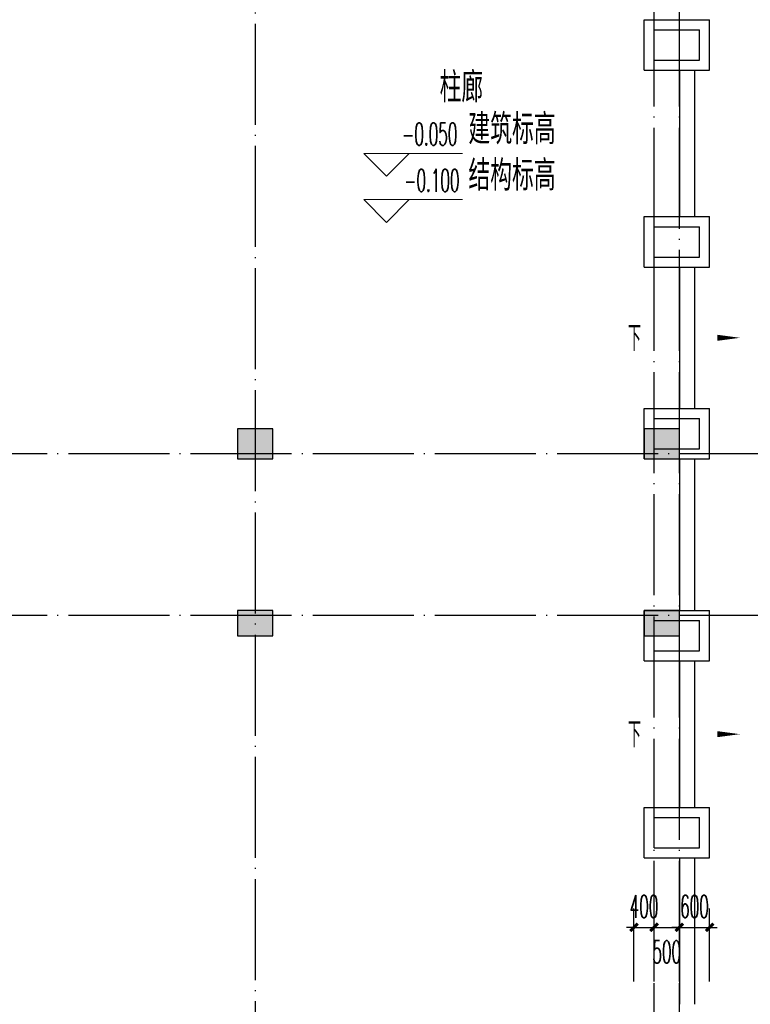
# Model space of a CAD drawing. Extents: x 1779708 to 7299578, y -1121471 to 88434.
# Tile 117 of 256: x 4385603 to 4400072, y -1058843 to -1039343. Entities that reach past the tile are written whole.
import ezdxf

# ---------------------------------------------------------------- set-up
doc = ezdxf.new("R2010")
doc.units = 0
doc.header["$LTSCALE"] = 1000
doc.header["$MEASUREMENT"] = 0
doc.linetypes.add('DOTE', pattern=[2.42, 2, -0.2, 0.02, -0.2])
doc.layers.get('0').update_dxf_attribs({"linetype": 'CONTINUOUS'})
doc.layers.get('Defpoints').update_dxf_attribs({"linetype": 'CONTINUOUS'})
doc.layers.add('DIM_ELEV', color=3, linetype='CONTINUOUS', lineweight=13)
for name, color, linetype in [('DIM_SYMB', 3, 'CONTINUOUS'), ('DOTE', 1, 'DOTE'), ('PUB_DIM', 3, 'CONTINUOUS'), ('PUB_TEXT', 7, 'CONTINUOUS'), ('SPACE', 7, 'CONTINUOUS'), ('STAIR', 2, 'CONTINUOUS'), ('WALL', 255, 'CONTINUOUS'), ('墙柱', 2, 'CONTINUOUS'), ('室外构件', 4, 'CONTINUOUS')]:
    doc.layers.add(name, color=color, linetype=linetype)
doc.styles.add('_TCH_DIM', font='SIMPLEX.shx', dxfattribs={"width": 0.7, "bigfont": 'GBCBIG.shx'})
doc.styles.add('_TCH_DIM_T3', font='SIMPLEX.shx', dxfattribs={"width": 0.494118, "bigfont": 'GBCBIG.shx'})
doc.styles.add('_TCH_SPACE', font='SIMPLEX', dxfattribs={"height": 5, "bigfont": 'GBCBIG'})
doc.dimstyles.new('_TCH_ARCH&&150', dxfattribs={"dimtxt": 446.25, "dimasz": 150, "dimexe": 375, "dimexo": 450, "dimgap": 189.375, "dimtad": 1, "dimdec": 0, "dimzin": 0, "dimdsep": 46, "dimtxsty": '_TCH_DIM_T3', "dimblk": 'ARCHTICK', "dimcen": 0.09, "dimdle": 225, "dimclrt": 7, "dimazin": 2, "dimtfac": 1, "dimtdec": 0, "dimtix": 1, "dimtmove": 2, "dimatfit": 3, "dimfxl": 250, "dimtolj": 1, "dimtzin": 0, "dimarcsym": 0})

# ---------------------------------------------------------------- blocks, each defined once
blk = doc.blocks.new('A$C159220C3')
at = {"layer": 'DOTE'}
for p, q in [((76400, 149200), (76400, 7200)), ((84300, 7200), (84300, 149200)), ((84800, 7200), (84800, 149200)), ((86800, 22100), (7200, 22100)), ((86800, 18900), (7200, 18900))]:
    blk.add_line(p, q, dxfattribs=at)
blk = doc.blocks.new('_ArchTick')
at = {"color": 0, "linetype": 'ByBlock', "const_width": 0.4}
blk.add_lwpolyline([(-0.5, -0.5), (0.5, 0.5)], dxfattribs=at)
blk = doc.blocks.new('*D5397')
at = {"layer": 'Defpoints', "color": 0, "transparency": 16777216}
for p in [(4399267, -1057319), (4398667, -1058843), (4399267, -1058843)]:
    blk.add_point(p, dxfattribs=at)
at = {"layer": 'PUB_DIM', "color": 0, "lineweight": -2, "transparency": 16777216}
for p, q in [((4398667, -1058393), (4398667, -1056944)), ((4399267, -1058393), (4399267, -1056944)), ((4398667, -1057319), (4398517, -1057319)), ((4398667, -1057319), (4399267, -1057319)), ((4399267, -1057319), (4399417, -1057319))]:
    blk.add_line(p, q, dxfattribs=at)
at = {"layer": 'PUB_DIM', "color": 0, "lineweight": -2, "transparency": 16777216, "xscale": 150, "yscale": 150, "zscale": 150}
blk.add_blockref('_ArchTick', (4398667, -1057319), dxfattribs=at)
at = {"layer": 'PUB_DIM', "color": 0, "lineweight": -2, "transparency": 16777216, "xscale": 150, "yscale": 150, "zscale": 150, "rotation": 180}
blk.add_blockref('_ArchTick', (4399267, -1057319), dxfattribs=at)
at = {"layer": 'PUB_DIM', "color": 7, "transparency": 16777216, "insert": (4398967, -1056906), "char_height": 446.2, "attachment_point": 5, "style": '_TCH_DIM_T3'}
blk.add_mtext('\\A1;600', dxfattribs=at)
blk = doc.blocks.new('*D5398')
at = {"layer": 'Defpoints', "color": 0, "transparency": 16777216}
for p in [(4398667, -1057319), (4398167, -1058843), (4398667, -1058843)]:
    blk.add_point(p, dxfattribs=at)
at = {"layer": 'PUB_DIM', "color": 0, "lineweight": -2, "transparency": 16777216}
for p, q in [((4398167, -1058393), (4398167, -1056944)), ((4398667, -1058393), (4398667, -1056944)), ((4397942, -1057319), (4398892, -1057319))]:
    blk.add_line(p, q, dxfattribs=at)
at = {"layer": 'PUB_DIM', "color": 0, "lineweight": -2, "transparency": 16777216, "xscale": 150, "yscale": 150, "zscale": 150, "rotation": 180}
blk.add_blockref('_ArchTick', (4398167, -1057319), dxfattribs=at)
at = {"layer": 'PUB_DIM', "color": 0, "lineweight": -2, "transparency": 16777216, "xscale": 150, "yscale": 150, "zscale": 150}
blk.add_blockref('_ArchTick', (4398667, -1057319), dxfattribs=at)
at = {"layer": 'PUB_DIM', "color": 7, "transparency": 16777216, "insert": (4398417, -1057806), "char_height": 446.2, "attachment_point": 5, "style": '_TCH_DIM_T3'}
blk.add_mtext('\\A1;500', dxfattribs=at)
blk = doc.blocks.new('*D5399')
at = {"layer": 'Defpoints', "color": 0, "transparency": 16777216}
for p in [(4398167, -1057319), (4397767, -1058843), (4398167, -1058843)]:
    blk.add_point(p, dxfattribs=at)
at = {"layer": 'PUB_DIM', "color": 0, "lineweight": -2, "transparency": 16777216}
for p, q in [((4397767, -1058393), (4397767, -1056944)), ((4398167, -1058393), (4398167, -1056944)), ((4397767, -1057319), (4397617, -1057319)), ((4397767, -1057319), (4398167, -1057319)), ((4398167, -1057319), (4398317, -1057319))]:
    blk.add_line(p, q, dxfattribs=at)
at = {"layer": 'PUB_DIM', "color": 0, "lineweight": -2, "transparency": 16777216, "xscale": 150, "yscale": 150, "zscale": 150}
blk.add_blockref('_ArchTick', (4397767, -1057319), dxfattribs=at)
at = {"layer": 'PUB_DIM', "color": 0, "lineweight": -2, "transparency": 16777216, "xscale": 150, "yscale": 150, "zscale": 150, "rotation": 180}
blk.add_blockref('_ArchTick', (4398167, -1057319), dxfattribs=at)
at = {"layer": 'PUB_DIM', "color": 7, "transparency": 16777216, "insert": (4397967, -1056906), "char_height": 446.2, "attachment_point": 5, "style": '_TCH_DIM_T3'}
blk.add_mtext('\\A1;400', dxfattribs=at)

msp = doc.modelspace()

# ---------------------------------------------------------------- hatches: boundary and pattern name
at = {"layer": '墙柱'}
h = msp.add_hatch(color=256, dxfattribs=at)
h.paths.add_polyline_path([(4323067.1, -1009843.3), (4324067.1, -1009843.3), (4324067.1, -1010343.3), (4323067.1, -1010343.3)])
h.paths.add_polyline_path([(4323067.1, -1016093.3), (4324067.1, -1016093.3), (4324067.1, -1016593.3), (4323067.1, -1016593.3)])
h.paths.add_polyline_path([(4323067.1, -1022643.3), (4324067.1, -1022643.3), (4324067.1, -1023143.3), (4323067.1, -1023143.3)])
h.paths.add_polyline_path([(4397967.1, -1051543.3), (4398667.1, -1051543.3), (4398667.1, -1051043.3), (4397967.1, -1051043.3)])
h.paths.add_polyline_path([(4347917.1, -1019143.3), (4348617.1, -1019143.3), (4348617.1, -1019643.3), (4347917.1, -1019643.3)])
h.paths.add_polyline_path([(4389917.1, -1051543.3), (4390617.1, -1051543.3), (4390617.1, -1051043.3), (4389917.1, -1051043.3)])
h.paths.add_polyline_path([(4347917.1, -1051543.3), (4348617.1, -1051543.3), (4348617.1, -1051043.3), (4347917.1, -1051043.3)])
h.paths.add_polyline_path([(4323567.1, -1028493.3), (4324067.1, -1028493.3), (4324067.1, -1028993.3), (4323567.1, -1028993.3)])
h.paths.add_polyline_path([(4350197.1, -1045743.3), (4350197.1, -1045443.3), (4349297.1, -1045443.3), (4349297.1, -1045743.3)])
h.paths.add_polyline_path([(4377567.1, -1060843.3), (4378067.1, -1060843.3), (4378067.1, -1060343.3), (4377567.1, -1060343.3)])
h.paths.add_polyline_path([(4339667.1, -1009843.3), (4340167.1, -1009843.3), (4340167.1, -1010343.3), (4339667.1, -1010343.3)])
h.paths.add_polyline_path([(4347967.1, -1009843.3), (4348567.1, -1009843.3), (4348567.1, -1010343.3), (4347967.1, -1010343.3)])
h.paths.add_polyline_path([(4365067.1, -1019043.3), (4365667.1, -1019043.3), (4365667.1, -1019643.3), (4365067.1, -1019643.3)])
h.paths.add_polyline_path([(4381567.1, -1027843.3), (4382167.1, -1027843.3), (4382167.1, -1028443.3), (4381567.1, -1028443.3)])
h.paths.add_polyline_path([(4336067.1, -1015993.3), (4336567.1, -1015993.3), (4336567.1, -1016693.3), (4336067.1, -1016693.3)])
h.paths.add_polyline_path([(4389767.1, -1023743.3), (4390267.1, -1023743.3), (4390267.1, -1024243.3), (4389767.1, -1024243.3)])
h.paths.add_polyline_path([(4339567.1, -1048043.3), (4340167.1, -1048043.3), (4340167.1, -1047543.3), (4339567.1, -1047543.3)])
h.paths.add_polyline_path([(4343767.1, -1041443.3), (4344267.1, -1041443.3), (4344267.1, -1040943.3), (4343767.1, -1040943.3)])
h.paths.add_polyline_path([(4343767.1, -1034843.3), (4344267.1, -1034843.3), (4344267.1, -1034343.3), (4343767.1, -1034343.3)])
h.paths.add_polyline_path([(4336067.1, -1029093.3), (4336567.1, -1029093.3), (4336567.1, -1028393.3), (4336067.1, -1028393.3)])
h.paths.add_polyline_path([(4343767.1, -1022643.3), (4344267.1, -1022643.3), (4344267.1, -1023143.3), (4343767.1, -1023143.3)])
h.paths.add_polyline_path([(4336067.1, -1009843.3), (4336567.1, -1009843.3), (4336567.1, -1010343.3), (4336067.1, -1010343.3)])
h.paths.add_polyline_path([(4377967.1, -1036343.3), (4377467.1, -1036343.3), (4377467.1, -1035843.3), (4377967.1, -1035843.3)])
h.paths.add_polyline_path([(4397967.1, -1019143.3), (4398667.1, -1019143.3), (4398667.1, -1019643.3), (4397967.1, -1019643.3)])
h.paths.add_polyline_path([(4331467.1, -1048043.3), (4331967.1, -1048043.3), (4331967.1, -1047543.3), (4331467.1, -1047543.3)])
h.paths.add_polyline_path([(4389917.1, -1036443.3), (4390617.1, -1036443.3), (4390617.1, -1035843.3), (4389917.1, -1035843.3)])
h.paths.add_polyline_path([(4397967.1, -1035843.3), (4398667.1, -1035843.3), (4398667.1, -1036443.3), (4397967.1, -1036443.3)])
h.paths.add_polyline_path([(4381567.1, -1035843.3), (4382167.1, -1035843.3), (4382167.1, -1036443.3), (4381567.1, -1036443.3)])
h.paths.add_polyline_path([(4389767.1, -1027943.3), (4390267.1, -1027943.3), (4390267.1, -1028443.3), (4389767.1, -1028443.3)])
h.paths.add_polyline_path([(4377467.1, -1027943.3), (4377967.1, -1027943.3), (4377967.1, -1028443.3), (4377467.1, -1028443.3)])
h.paths.add_polyline_path([(4373217.1, -1048043.3), (4373717.1, -1048043.3), (4373717.1, -1047543.3), (4373217.1, -1047543.3)])
h.paths.add_polyline_path([(4369267.1, -1009843.3), (4369767.1, -1009843.3), (4369767.1, -1010343.3), (4369267.1, -1010343.3)])
h.paths.add_polyline_path([(4365567.1, -1022643.3), (4365067.1, -1022643.3), (4365067.1, -1023143.3), (4365567.1, -1023143.3)])
h.paths.add_polyline_path([(4365567.1, -1009843.3), (4365067.1, -1009843.3), (4365067.1, -1010343.3), (4365567.1, -1010343.3)])
h.paths.add_polyline_path([(4347967.1, -1022643.3), (4348467.1, -1022643.3), (4348467.1, -1023143.3), (4347967.1, -1023143.3)])
h.paths.add_polyline_path([(4343767.1, -1028993.3), (4344267.1, -1028993.3), (4344267.1, -1028493.3), (4343767.1, -1028493.3)])
h.paths.add_polyline_path([(4336067.1, -1023343.3), (4336567.1, -1023343.3), (4336567.1, -1022643.3), (4336067.1, -1022643.3)])
h.paths.add_polyline_path([(4339567.1, -1034843.3), (4340167.1, -1034843.3), (4340167.1, -1034343.3), (4339567.1, -1034343.3)])
h.paths.add_polyline_path([(4331167.1, -1034843.3), (4331767.1, -1034843.3), (4331767.1, -1034343.3), (4331167.1, -1034343.3)])
h.paths.add_polyline_path([(4323067.1, -1034843.3), (4324067.1, -1034843.3), (4324067.1, -1034343.3), (4323067.1, -1034343.3)])
h.paths.add_polyline_path([(4339567.1, -1041543.3), (4340167.1, -1041543.3), (4340167.1, -1040943.3), (4339567.1, -1040943.3)])
h.paths.add_polyline_path([(4331467.1, -1041543.3), (4331967.1, -1041543.3), (4331967.1, -1040943.3), (4331467.1, -1040943.3)])
h.paths.add_polyline_path([(4397967.1, -1022343.3), (4398667.1, -1022343.3), (4398667.1, -1022843.3), (4397967.1, -1022843.3)])
h.paths.add_polyline_path([(4398167.1, -1009843.3), (4398667.1, -1009843.3), (4398667.1, -1010343.3), (4398167.1, -1010343.3)])
h.paths.add_polyline_path([(4389917.1, -1018943.3), (4390617.1, -1018943.3), (4390617.1, -1019643.3), (4389917.1, -1019643.3)])
h.paths.add_polyline_path([(4389867.1, -1009843.3), (4390667.1, -1009843.3), (4390667.1, -1010343.3), (4389867.1, -1010343.3)])
h.paths.add_polyline_path([(4381517.1, -1018943.3), (4382217.1, -1018943.3), (4382217.1, -1019643.3), (4381517.1, -1019643.3)])
h.paths.add_polyline_path([(4381567.1, -1009843.3), (4382167.1, -1009843.3), (4382167.1, -1010343.3), (4381567.1, -1010343.3)])
h.paths.add_polyline_path([(4373217.1, -1022643.3), (4373717.1, -1022643.3), (4373717.1, -1023143.3), (4373217.1, -1023143.3)])
h.paths.add_polyline_path([(4373117.1, -1019143.3), (4373817.1, -1019143.3), (4373817.1, -1019643.3), (4373117.1, -1019643.3)])
h.paths.add_polyline_path([(4373217.1, -1009843.3), (4373717.1, -1009843.3), (4373717.1, -1010343.3), (4373217.1, -1010343.3)])
h.paths.add_polyline_path([(4356167.1, -1022643.3), (4356667.1, -1022643.3), (4356667.1, -1023143.3), (4356167.1, -1023143.3)])
h.paths.add_polyline_path([(4356067.1, -1019043.3), (4356667.1, -1019043.3), (4356667.1, -1019643.3), (4356067.1, -1019643.3)])
h.paths.add_polyline_path([(4339567.1, -1019043.3), (4340167.1, -1019043.3), (4340167.1, -1019643.3), (4339567.1, -1019643.3)])
h.paths.add_polyline_path([(4356167.1, -1009843.3), (4356667.1, -1009843.3), (4356667.1, -1010343.3), (4356167.1, -1010343.3)])
h.paths.add_polyline_path([(4389917.1, -1048043.3), (4390617.1, -1048043.3), (4390617.1, -1047443.3), (4389917.1, -1047443.3)])
h.paths.add_polyline_path([(4397967.1, -1060843.3), (4398667.1, -1060843.3), (4398667.1, -1060343.3), (4397967.1, -1060343.3)])
h.paths.add_polyline_path([(4389967.1, -1060843.3), (4390567.1, -1060843.3), (4390567.1, -1060343.3), (4389967.1, -1060343.3)])
h.paths.add_polyline_path([(4381567.1, -1048043.3), (4382167.1, -1048043.3), (4382167.1, -1047443.3), (4381567.1, -1047443.3)])
h.paths.add_polyline_path([(4381517.1, -1051543.3), (4382217.1, -1051543.3), (4382217.1, -1051043.3), (4381517.1, -1051043.3)])
h.paths.add_polyline_path([(4381617.1, -1060843.3), (4382117.1, -1060843.3), (4382117.1, -1060343.3), (4381617.1, -1060343.3)])
h.paths.add_polyline_path([(4373167.1, -1051643.3), (4373767.1, -1051643.3), (4373767.1, -1051043.3), (4373167.1, -1051043.3)])
h.paths.add_polyline_path([(4373167.1, -1060843.3), (4373767.1, -1060843.3), (4373767.1, -1060343.3), (4373167.1, -1060343.3)])
h.paths.add_polyline_path([(4365067.1, -1048043.3), (4365567.1, -1048043.3), (4365567.1, -1047543.3), (4365067.1, -1047543.3)])
h.paths.add_polyline_path([(4365067.1, -1051643.3), (4365667.1, -1051643.3), (4365667.1, -1051043.3), (4365067.1, -1051043.3)])
h.paths.add_polyline_path([(4356167.1, -1048043.3), (4356667.1, -1048043.3), (4356667.1, -1047543.3), (4356167.1, -1047543.3)])
h.paths.add_polyline_path([(4348127.1, -1048043.3), (4348727.1, -1048043.3), (4348727.1, -1047643.3), (4348127.1, -1047643.3)])
h.paths.add_polyline_path([(4356067.1, -1051643.3), (4356667.1, -1051643.3), (4356667.1, -1051043.3), (4356067.1, -1051043.3)])
h.paths.add_polyline_path([(4323067.1, -1048343.3), (4323767.1, -1048343.3), (4323767.1, -1047843.3), (4323067.1, -1047843.3)])
h.paths.add_polyline_path([(4323067.1, -1051543.3), (4323767.1, -1051543.3), (4323767.1, -1051043.3), (4323067.1, -1051043.3)])
h.paths.add_polyline_path([(4331117.1, -1051543.3), (4331817.1, -1051543.3), (4331817.1, -1051043.3), (4331117.1, -1051043.3)])
h.paths.add_polyline_path([(4339567.1, -1051643.3), (4340167.1, -1051643.3), (4340167.1, -1051043.3), (4339567.1, -1051043.3)])
h.paths.add_polyline_path([(4365067.1, -1060843.3), (4365567.1, -1060843.3), (4365567.1, -1060343.3), (4365067.1, -1060343.3)])
h.paths.add_polyline_path([(4356167.1, -1060843.3), (4356667.1, -1060843.3), (4356667.1, -1060343.3), (4356167.1, -1060343.3)])
h.paths.add_polyline_path([(4347967.1, -1060843.3), (4348567.1, -1060843.3), (4348567.1, -1060343.3), (4347967.1, -1060343.3)])
h.paths.add_polyline_path([(4339567.1, -1060843.3), (4340167.1, -1060843.3), (4340167.1, -1060343.3), (4339567.1, -1060343.3)])
h.paths.add_polyline_path([(4331117.1, -1060843.3), (4331817.1, -1060843.3), (4331817.1, -1060343.3), (4331117.1, -1060343.3)])
h.paths.add_polyline_path([(4323067.1, -1060843.3), (4323567.1, -1060843.3), (4323567.1, -1060343.3), (4323067.1, -1060343.3)])
h.paths.add_polyline_path([(4397967.1, -1048043.3), (4398667.1, -1048043.3), (4398667.1, -1047443.3), (4397967.1, -1047443.3)])
h.paths.add_polyline_path([(4323067.1, -973843.3), (4324067.1, -973843.3), (4324067.1, -973343.3), (4323067.1, -973343.3)])
h.paths.add_polyline_path([(4323067.1, -967593.3), (4324067.1, -967593.3), (4324067.1, -967093.3), (4323067.1, -967093.3)])
h.paths.add_polyline_path([(4323067.1, -961043.3), (4324067.1, -961043.3), (4324067.1, -960543.3), (4323067.1, -960543.3)])
h.paths.add_polyline_path([(4397967.1, -932143.3), (4398667.1, -932143.3), (4398667.1, -932643.3), (4397967.1, -932643.3)])
h.paths.add_polyline_path([(4347917.1, -964543.3), (4348617.1, -964543.3), (4348617.1, -964043.3), (4347917.1, -964043.3)])
h.paths.add_polyline_path([(4389917.1, -932143.3), (4390617.1, -932143.3), (4390617.1, -932643.3), (4389917.1, -932643.3)])
h.paths.add_polyline_path([(4347917.1, -932143.3), (4348617.1, -932143.3), (4348617.1, -932643.3), (4347917.1, -932643.3)])
h.paths.add_polyline_path([(4323567.1, -955193.3), (4324067.1, -955193.3), (4324067.1, -954693.3), (4323567.1, -954693.3)])
h.paths.add_polyline_path([(4350197.1, -937943.3), (4350197.1, -938243.3), (4349297.1, -938243.3), (4349297.1, -937943.3)])
h.paths.add_polyline_path([(4377567.1, -922843.3), (4378067.1, -922843.3), (4378067.1, -923343.3), (4377567.1, -923343.3)])
h.paths.add_polyline_path([(4339667.1, -973843.3), (4340167.1, -973843.3), (4340167.1, -973343.3), (4339667.1, -973343.3)])
h.paths.add_polyline_path([(4347967.1, -973843.3), (4348567.1, -973843.3), (4348567.1, -973343.3), (4347967.1, -973343.3)])
h.paths.add_polyline_path([(4365067.1, -964643.3), (4365667.1, -964643.3), (4365667.1, -964043.3), (4365067.1, -964043.3)])
h.paths.add_polyline_path([(4381567.1, -955843.3), (4382167.1, -955843.3), (4382167.1, -955243.3), (4381567.1, -955243.3)])
h.paths.add_polyline_path([(4336067.1, -967693.3), (4336567.1, -967693.3), (4336567.1, -966993.3), (4336067.1, -966993.3)])
h.paths.add_polyline_path([(4389767.1, -959943.3), (4390267.1, -959943.3), (4390267.1, -959443.3), (4389767.1, -959443.3)])
h.paths.add_polyline_path([(4339567.1, -935643.3), (4340167.1, -935643.3), (4340167.1, -936143.3), (4339567.1, -936143.3)])
h.paths.add_polyline_path([(4343767.1, -942243.3), (4344267.1, -942243.3), (4344267.1, -942743.3), (4343767.1, -942743.3)])
h.paths.add_polyline_path([(4343767.1, -948843.3), (4344267.1, -948843.3), (4344267.1, -949343.3), (4343767.1, -949343.3)])
h.paths.add_polyline_path([(4336067.1, -954593.3), (4336567.1, -954593.3), (4336567.1, -955293.3), (4336067.1, -955293.3)])
h.paths.add_polyline_path([(4343767.1, -961043.3), (4344267.1, -961043.3), (4344267.1, -960543.3), (4343767.1, -960543.3)])
h.paths.add_polyline_path([(4336067.1, -973843.3), (4336567.1, -973843.3), (4336567.1, -973343.3), (4336067.1, -973343.3)])
h.paths.add_polyline_path([(4377967.1, -947343.3), (4377467.1, -947343.3), (4377467.1, -947843.3), (4377967.1, -947843.3)])
h.paths.add_polyline_path([(4397967.1, -964543.3), (4398667.1, -964543.3), (4398667.1, -964043.3), (4397967.1, -964043.3)])
h.paths.add_polyline_path([(4331467.1, -935643.3), (4331967.1, -935643.3), (4331967.1, -936143.3), (4331467.1, -936143.3)])
h.paths.add_polyline_path([(4389917.1, -947243.3), (4390617.1, -947243.3), (4390617.1, -947843.3), (4389917.1, -947843.3)])
h.paths.add_polyline_path([(4397967.1, -947843.3), (4398667.1, -947843.3), (4398667.1, -947243.3), (4397967.1, -947243.3)])
h.paths.add_polyline_path([(4381567.1, -947843.3), (4382167.1, -947843.3), (4382167.1, -947243.3), (4381567.1, -947243.3)])
h.paths.add_polyline_path([(4389767.1, -955743.3), (4390267.1, -955743.3), (4390267.1, -955243.3), (4389767.1, -955243.3)])
h.paths.add_polyline_path([(4377467.1, -955743.3), (4377967.1, -955743.3), (4377967.1, -955243.3), (4377467.1, -955243.3)])
h.paths.add_polyline_path([(4373217.1, -935643.3), (4373717.1, -935643.3), (4373717.1, -936143.3), (4373217.1, -936143.3)])
h.paths.add_polyline_path([(4369267.1, -973843.3), (4369767.1, -973843.3), (4369767.1, -973343.3), (4369267.1, -973343.3)])
h.paths.add_polyline_path([(4365567.1, -961043.3), (4365067.1, -961043.3), (4365067.1, -960543.3), (4365567.1, -960543.3)])
h.paths.add_polyline_path([(4365567.1, -973843.3), (4365067.1, -973843.3), (4365067.1, -973343.3), (4365567.1, -973343.3)])
h.paths.add_polyline_path([(4347967.1, -961043.3), (4348467.1, -961043.3), (4348467.1, -960543.3), (4347967.1, -960543.3)])
h.paths.add_polyline_path([(4343767.1, -954693.3), (4344267.1, -954693.3), (4344267.1, -955193.3), (4343767.1, -955193.3)])
h.paths.add_polyline_path([(4336067.1, -960343.3), (4336567.1, -960343.3), (4336567.1, -961043.3), (4336067.1, -961043.3)])
h.paths.add_polyline_path([(4339567.1, -948843.3), (4340167.1, -948843.3), (4340167.1, -949343.3), (4339567.1, -949343.3)])
h.paths.add_polyline_path([(4331167.1, -948843.3), (4331767.1, -948843.3), (4331767.1, -949343.3), (4331167.1, -949343.3)])
h.paths.add_polyline_path([(4323067.1, -948843.3), (4324067.1, -948843.3), (4324067.1, -949343.3), (4323067.1, -949343.3)])
h.paths.add_polyline_path([(4339567.1, -942143.3), (4340167.1, -942143.3), (4340167.1, -942743.3), (4339567.1, -942743.3)])
h.paths.add_polyline_path([(4331467.1, -942143.3), (4331967.1, -942143.3), (4331967.1, -942743.3), (4331467.1, -942743.3)])
h.paths.add_polyline_path([(4397967.1, -961343.3), (4398667.1, -961343.3), (4398667.1, -960843.3), (4397967.1, -960843.3)])
h.paths.add_polyline_path([(4398167.1, -973843.3), (4398667.1, -973843.3), (4398667.1, -973343.3), (4398167.1, -973343.3)])
h.paths.add_polyline_path([(4389917.1, -964743.3), (4390617.1, -964743.3), (4390617.1, -964043.3), (4389917.1, -964043.3)])
h.paths.add_polyline_path([(4389867.1, -973843.3), (4390667.1, -973843.3), (4390667.1, -973343.3), (4389867.1, -973343.3)])
h.paths.add_polyline_path([(4381517.1, -964743.3), (4382217.1, -964743.3), (4382217.1, -964043.3), (4381517.1, -964043.3)])
h.paths.add_polyline_path([(4381567.1, -973843.3), (4382167.1, -973843.3), (4382167.1, -973343.3), (4381567.1, -973343.3)])
h.paths.add_polyline_path([(4373217.1, -961043.3), (4373717.1, -961043.3), (4373717.1, -960543.3), (4373217.1, -960543.3)])
h.paths.add_polyline_path([(4373117.1, -964543.3), (4373817.1, -964543.3), (4373817.1, -964043.3), (4373117.1, -964043.3)])
h.paths.add_polyline_path([(4373217.1, -973843.3), (4373717.1, -973843.3), (4373717.1, -973343.3), (4373217.1, -973343.3)])
h.paths.add_polyline_path([(4356167.1, -961043.3), (4356667.1, -961043.3), (4356667.1, -960543.3), (4356167.1, -960543.3)])
h.paths.add_polyline_path([(4356067.1, -964643.3), (4356667.1, -964643.3), (4356667.1, -964043.3), (4356067.1, -964043.3)])
h.paths.add_polyline_path([(4339567.1, -964643.3), (4340167.1, -964643.3), (4340167.1, -964043.3), (4339567.1, -964043.3)])
h.paths.add_polyline_path([(4356167.1, -973843.3), (4356667.1, -973843.3), (4356667.1, -973343.3), (4356167.1, -973343.3)])
h.paths.add_polyline_path([(4389917.1, -935643.3), (4390617.1, -935643.3), (4390617.1, -936243.3), (4389917.1, -936243.3)])
h.paths.add_polyline_path([(4397967.1, -922843.3), (4398667.1, -922843.3), (4398667.1, -923343.3), (4397967.1, -923343.3)])
h.paths.add_polyline_path([(4389967.1, -922843.3), (4390567.1, -922843.3), (4390567.1, -923343.3), (4389967.1, -923343.3)])
h.paths.add_polyline_path([(4381567.1, -935643.3), (4382167.1, -935643.3), (4382167.1, -936243.3), (4381567.1, -936243.3)])
h.paths.add_polyline_path([(4381517.1, -932143.3), (4382217.1, -932143.3), (4382217.1, -932643.3), (4381517.1, -932643.3)])
h.paths.add_polyline_path([(4381617.1, -922843.3), (4382117.1, -922843.3), (4382117.1, -923343.3), (4381617.1, -923343.3)])
h.paths.add_polyline_path([(4373167.1, -932043.3), (4373767.1, -932043.3), (4373767.1, -932643.3), (4373167.1, -932643.3)])
h.paths.add_polyline_path([(4373167.1, -922843.3), (4373767.1, -922843.3), (4373767.1, -923343.3), (4373167.1, -923343.3)])
h.paths.add_polyline_path([(4365067.1, -935643.3), (4365567.1, -935643.3), (4365567.1, -936143.3), (4365067.1, -936143.3)])
h.paths.add_polyline_path([(4365067.1, -932043.3), (4365667.1, -932043.3), (4365667.1, -932643.3), (4365067.1, -932643.3)])
h.paths.add_polyline_path([(4356167.1, -935643.3), (4356667.1, -935643.3), (4356667.1, -936143.3), (4356167.1, -936143.3)])
h.paths.add_polyline_path([(4348127.1, -935643.3), (4348727.1, -935643.3), (4348727.1, -936043.3), (4348127.1, -936043.3)])
h.paths.add_polyline_path([(4356067.1, -932043.3), (4356667.1, -932043.3), (4356667.1, -932643.3), (4356067.1, -932643.3)])
h.paths.add_polyline_path([(4323067.1, -935343.3), (4323767.1, -935343.3), (4323767.1, -935843.3), (4323067.1, -935843.3)])
h.paths.add_polyline_path([(4323067.1, -932143.3), (4323767.1, -932143.3), (4323767.1, -932643.3), (4323067.1, -932643.3)])
h.paths.add_polyline_path([(4331117.1, -932143.3), (4331817.1, -932143.3), (4331817.1, -932643.3), (4331117.1, -932643.3)])
h.paths.add_polyline_path([(4339567.1, -932043.3), (4340167.1, -932043.3), (4340167.1, -932643.3), (4339567.1, -932643.3)])
h.paths.add_polyline_path([(4365067.1, -922843.3), (4365567.1, -922843.3), (4365567.1, -923343.3), (4365067.1, -923343.3)])
h.paths.add_polyline_path([(4356167.1, -922843.3), (4356667.1, -922843.3), (4356667.1, -923343.3), (4356167.1, -923343.3)])
h.paths.add_polyline_path([(4347967.1, -922843.3), (4348567.1, -922843.3), (4348567.1, -923343.3), (4347967.1, -923343.3)])
h.paths.add_polyline_path([(4339567.1, -922843.3), (4340167.1, -922843.3), (4340167.1, -923343.3), (4339567.1, -923343.3)])
h.paths.add_polyline_path([(4331117.1, -922843.3), (4331817.1, -922843.3), (4331817.1, -923343.3), (4331117.1, -923343.3)])
h.paths.add_polyline_path([(4323067.1, -922843.3), (4323567.1, -922843.3), (4323567.1, -923343.3), (4323067.1, -923343.3)])
h.paths.add_polyline_path([(4397967.1, -935643.3), (4398667.1, -935643.3), (4398667.1, -936243.3), (4397967.1, -936243.3)])

# ---------------------------------------------------------------- linework, layer by layer
at = {"layer": 'DIM_ELEV'}
for p, q in [((4392869.2, -1042440.4), (4392419.2, -1041990.4)), ((4392419.2, -1041990.4), (4394373.7, -1041990.4)), ((4392869.2, -1042440.4), (4393319.2, -1041990.4)), ((4392869.2, -1043356.8), (4392419.2, -1042906.8)), ((4392419.2, -1042906.8), (4394373.7, -1042906.8)), ((4392869.2, -1043356.8), (4393319.2, -1042906.8))]:
    msp.add_line(p, q, dxfattribs=at)
at = {"layer": 'DIM_SYMB'}
for points in [[(4398165.7, -1045643.3, 0, 0, 0), (4399867.1, -1045643.3, 0, 120, 0), (4399417.1, -1045643.3, 0, 0, 0)], [(4398165.7, -1053493.3, 0, 0, 0), (4399867.1, -1053493.3, 0, 120, 0), (4399417.1, -1053493.3, 0, 0, 0)]]:
    msp.add_lwpolyline(points, format="xyseb", dxfattribs=at)
at = {"layer": 'STAIR'}
for p, q in [((4398667.1, -1040343.3), (4398667.1, -1043243.3)), ((4398967.1, -1040343.3), (4398967.1, -1043243.3)), ((4398667.1, -1044243.3), (4398667.1, -1047043.3)), ((4398967.1, -1044243.3), (4398967.1, -1047043.3)), ((4398667.1, -1048043.3), (4398667.1, -1051043.3)), ((4398967.1, -1048043.3), (4398967.1, -1051043.3)), ((4398667.1, -1052043.3), (4398667.1, -1054943.3)), ((4398967.1, -1052043.3), (4398967.1, -1054943.3)), ((4398667.1, -1055943.3), (4398667.1, -1058843.3)), ((4398967.1, -1055943.3), (4398967.1, -1058843.3))]:
    msp.add_line(p, q, dxfattribs=at)
at = {"layer": 'WALL'}
for p, q in [((4397967.1, -1040343.3), (4397967.1, -1039343.3)), ((4397967.1, -1039343.3), (4399267.1, -1039343.3)), ((4399267.1, -1040343.3), (4399267.1, -1039343.3)), ((4398167.1, -1040143.3), (4398167.1, -1039543.3)), ((4398167.1, -1039543.3), (4399067.1, -1039543.3)), ((4399067.1, -1040143.3), (4399067.1, -1039543.3)), ((4398167.1, -1040143.3), (4399067.1, -1040143.3)), ((4397967.1, -1040343.3), (4399267.1, -1040343.3)), ((4397967.1, -1044243.3), (4397967.1, -1043243.3)), ((4397967.1, -1043243.3), (4399267.1, -1043243.3)), ((4399267.1, -1044243.3), (4399267.1, -1043243.3)), ((4398167.1, -1044043.3), (4398167.1, -1043443.3)), ((4398167.1, -1043443.3), (4399067.1, -1043443.3)), ((4399067.1, -1044043.3), (4399067.1, -1043443.3)), ((4398167.1, -1044043.3), (4399067.1, -1044043.3)), ((4397967.1, -1044243.3), (4399267.1, -1044243.3)), ((4397967.1, -1048043.3), (4397967.1, -1047043.3)), ((4397967.1, -1047043.3), (4399267.1, -1047043.3)), ((4399267.1, -1048043.3), (4399267.1, -1047043.3)), ((4398167.1, -1047843.3), (4398167.1, -1047243.3)), ((4398167.1, -1047243.3), (4399067.1, -1047243.3)), ((4399067.1, -1047843.3), (4399067.1, -1047243.3)), ((4398167.1, -1047843.3), (4399067.1, -1047843.3)), ((4397967.1, -1048043.3), (4399267.1, -1048043.3)), ((4397967.1, -1052043.3), (4397967.1, -1051043.3)), ((4397967.1, -1051043.3), (4399267.1, -1051043.3)), ((4399267.1, -1052043.3), (4399267.1, -1051043.3)), ((4398167.1, -1051843.3), (4398167.1, -1051243.3)), ((4398167.1, -1051243.3), (4399067.1, -1051243.3)), ((4399067.1, -1051843.3), (4399067.1, -1051243.3)), ((4398167.1, -1051843.3), (4399067.1, -1051843.3)), ((4397967.1, -1052043.3), (4399267.1, -1052043.3)), ((4397967.1, -1055943.3), (4397967.1, -1054943.3)), ((4397967.1, -1054943.3), (4399267.1, -1054943.3)), ((4399267.1, -1055943.3), (4399267.1, -1054943.3)), ((4398167.1, -1055743.3), (4398167.1, -1055143.3)), ((4398167.1, -1055143.3), (4399067.1, -1055143.3)), ((4399067.1, -1055743.3), (4399067.1, -1055143.3)), ((4398167.1, -1055743.3), (4399067.1, -1055743.3)), ((4397967.1, -1055943.3), (4399267.1, -1055943.3))]:
    msp.add_line(p, q, dxfattribs=at)
at = {"layer": '墙柱'}
for points in [[(4389917.1, -1048043.3), (4390617.1, -1048043.3), (4390617.1, -1047443.3), (4389917.1, -1047443.3)], [(4397967.1, -1048043.3), (4398667.1, -1048043.3), (4398667.1, -1047443.3), (4397967.1, -1047443.3)], [(4389917.1, -1051543.3), (4390617.1, -1051543.3), (4390617.1, -1051043.3), (4389917.1, -1051043.3)], [(4397967.1, -1051543.3), (4398667.1, -1051543.3), (4398667.1, -1051043.3), (4397967.1, -1051043.3)]]:
    msp.add_lwpolyline(points, close=True, dxfattribs=at)

# ---------------------------------------------------------------- block references
at = {"layer": '室外构件'}
msp.add_blockref('A$C159220C3', (4313867.1, -1070043.3), dxfattribs=at)

# ---------------------------------------------------------------- texts
at = {"layer": 'PUB_TEXT', "color": 7, "style": '_TCH_DIM'}
for s, height, width, p in [('-0.050', 446.25, 0.494118, (4393173.7, -1041832.9)), ('-0.100', 446.25, 0.494118, (4393215.7, -1042749.3)), ('下', 506.4, 0.7, (4397651.3, -1045905.8)), ('下', 506.4, 0.7, (4397651.3, -1053755.8))]:
    msp.add_text(s, height=height, dxfattribs=dict(at, width=width)).set_placement(p)
at = {"layer": 'SPACE', "style": '_TCH_SPACE'}
for s, p in [('柱廊', (4393918.2, -1040981.6)), ('建筑标高', (4394488.4, -1041811.6)), ('结构标高', (4394488.4, -1042728))]:
    msp.add_text(s, height=600, dxfattribs=at).set_placement(p)

# ---------------------------------------------------------------- dimensions: what is measured, and where the dimension line sits
at = {"layer": 'PUB_DIM'}
for p1, p2, picture, middle in [((4397767.1, -1058843.3), (4398167.1, -1058843.3), '*D5399', (4397967.1, -1056906.1)), ((4398667.1, -1058843.3), (4399267.1, -1058843.3), '*D5397', (4398967.1, -1056906.1))]:
    dim = msp.add_aligned_dim(p1=p1, p2=p2, distance=1524.7, dimstyle='_TCH_ARCH&&150', dxfattribs=at)
    dim.commit()
    dim.dimension.update_dxf_attribs({"geometry": picture, "text_midpoint": middle})
dim = msp.add_linear_dim(base=(4398667.1, -1057318.6), p1=(4398167.1, -1058843.3), p2=(4398667.1, -1058843.3), angle=0, dimstyle='_TCH_ARCH&&150', dxfattribs=at)
dim.commit()
dim.dimension.update_dxf_attribs({"geometry": '*D5398', "text_midpoint": (4398417.1, -1057806.1), "dimtype": 161})

doc.saveas('drawing.dxf')
